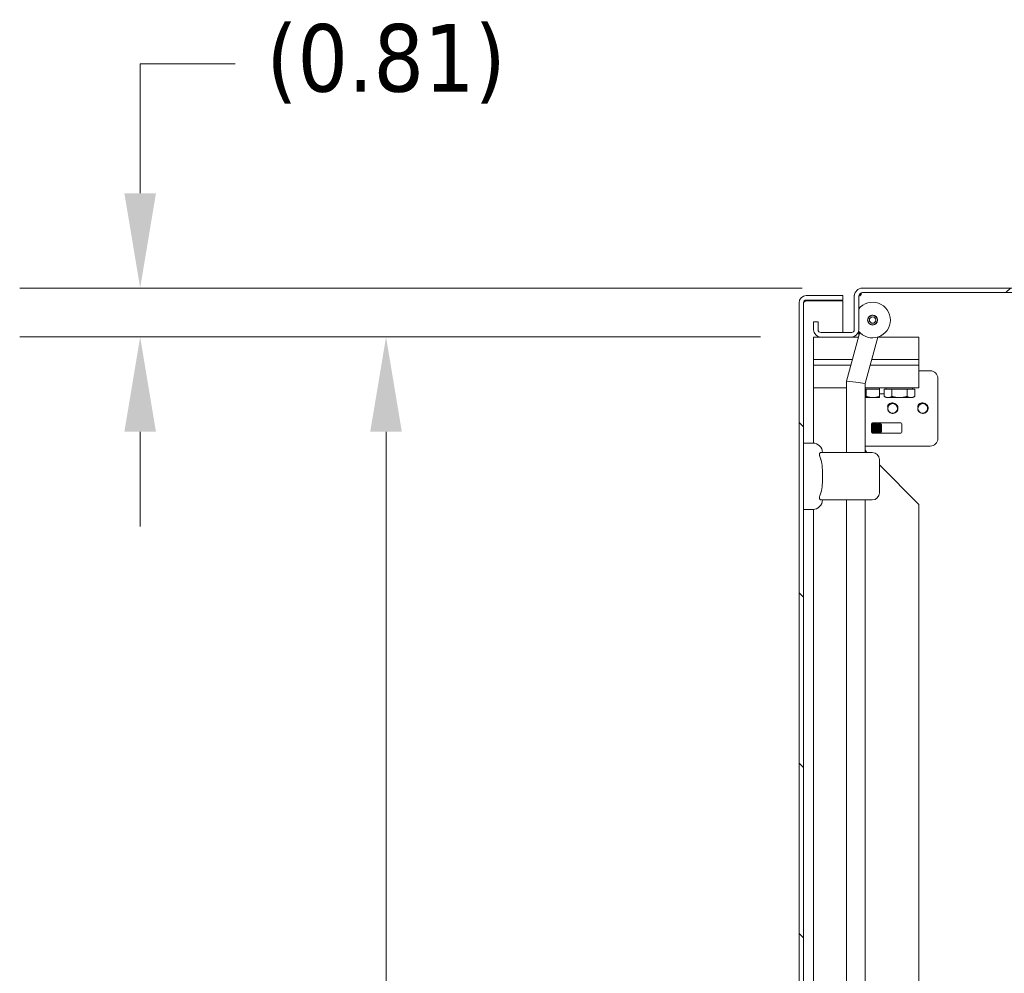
# Model space of a CAD drawing. Header units: inches. Extents: x 8 to 265, y 5 to 155.
# Tile 114 of 152: x 114 to 130, y 99 to 115. Entities that reach past the tile are written whole.
import ezdxf

# ---------------------------------------------------------------- set-up
doc = ezdxf.new("R2010")
doc.units = ezdxf.units.IN
doc.header["$LTSCALE"] = 16
doc.header["$MEASUREMENT"] = 0
for name, color, linetype, lineweight in [('Dimension (ANSI)', 7, 'Continuous', 5), ('Hatch (ANSI)', 7, 'Continuous', 5), ('Visible (ANSI)', 7, 'Continuous', 5)]:
    doc.layers.add(name, color=color, linetype=linetype, lineweight=lineweight)
doc.styles.add('TAHOMA', font='tahoma.ttf')
doc.dimstyles.new('Default (ANSI)', dxfattribs={"dimscale": 16, "dimtxt": 0.07, "dimasz": 0.098425, "dimexe": 0.125, "dimexo": 0.0625, "dimgap": 0.031496, "dimtad": 0, "dimtih": 1, "dimtoh": 1, "dimrnd": 1e-08, "dimzin": 0, "dimdsep": 46, "dimtxsty": 'TAHOMA', "dimcen": 0.09, "dimdle": 0.393701, "dimclrd": 256, "dimclre": 256, "dimclrt": 256, "dimadec": 0, "dimazin": 0, "dimtfac": 1, "dimtofl": 0, "dimtmove": 0, "dimatfit": 3, "dimfxl": 1, "dimtolj": 1, "dimtzin": 0, "dimlwd": -1, "dimlwe": -1, "dimarcsym": 0})

# ---------------------------------------------------------------- blocks, each defined once
blk = doc.blocks.new('*D22')
at = {"layer": 'Defpoints', "color": 0, "transparency": 16777216}
for p in [(127.004, 109.541), (119.787, 81.166), (127.004, 81.166)]:
    blk.add_point(p, dxfattribs=at)
at = {"layer": 'Dimension (ANSI)', "transparency": 16777216}
for p, q in [((126.004, 109.541), (117.787, 109.541)), ((119.787, 107.966), (119.787, 98.501)), ((119.787, 82.74), (119.787, 92.205)), ((126.004, 81.166), (117.787, 81.166))]:
    blk.add_line(p, q, dxfattribs=at)
for points in [[(119.524, 107.966), (120.049, 107.966), (119.787, 109.541)], [(119.524, 82.74), (120.049, 82.74), (119.787, 81.166)]]:
    blk.add_solid(points, dxfattribs=at)
at = {"layer": 'Dimension (ANSI)', "transparency": 16777216, "insert": (119.787, 95.353), "char_height": 1.12, "attachment_point": 5, "style": 'TAHOMA'}
blk.add_mtext('\\A1;\\fTahoma|b0|i0;\\H1.1200;(28.38)\\P\\fTahoma|b0|i0;\\H1.1200;OPENING\\P\\fTahoma|b0|i0;\\H1.1200;(2 PL.)', dxfattribs=at)
blk = doc.blocks.new('*D23')
at = {"layer": 'Defpoints', "color": 0, "transparency": 16777216}
for p in [(115.705, 110.353), (127.696, 110.353), (127.004, 109.541)]:
    blk.add_point(p, dxfattribs=at)
at = {"layer": 'Dimension (ANSI)', "transparency": 16777216}
for p, q in [((115.705, 111.928), (115.705, 114.076)), ((115.705, 114.076), (117.28, 114.076)), ((126.696, 110.353), (113.705, 110.353)), ((126.004, 109.541), (113.705, 109.541)), ((115.705, 107.966), (115.705, 106.391))]:
    blk.add_line(p, q, dxfattribs=at)
for points in [[(115.443, 111.928), (115.967, 111.928), (115.705, 110.353)], [(115.443, 107.966), (115.967, 107.966), (115.705, 109.541)]]:
    blk.add_solid(points, dxfattribs=at)
at = {"layer": 'Dimension (ANSI)', "transparency": 16777216, "insert": (119.787, 114.076), "char_height": 1.12, "attachment_point": 5, "style": 'TAHOMA'}
blk.add_mtext('\\A1;(0.81)', dxfattribs=at)

msp = doc.modelspace()

# ---------------------------------------------------------------- hatches: boundary and pattern name
at = {"layer": 'Hatch (ANSI)'}
h = msp.add_hatch(dxfattribs=at)
h.set_pattern_fill('ANSI31', color=256, scale=16, style=0)
edge = h.paths.add_edge_path()
edge.add_ellipse((137.4231, 110.2165), major_axis=(0.1365, 0), ratio=1, start_angle=0, end_angle=90)
edge.add_line((137.4231, 110.353), (127.6961, 110.353))
edge.add_ellipse((127.6961, 110.2165), major_axis=(0, 0.1365), ratio=1, start_angle=0, end_angle=90)
edge.add_line((127.5596, 110.2165), (127.5596, 109.6614))
edge.add_ellipse((127.5127, 109.6614), major_axis=(0.0469, 0), ratio=1, start_angle=270, end_angle=360, ccw=False)
edge.add_line((127.5127, 109.6145), (127.0044, 109.6145))
edge.add_ellipse((127.0044, 109.6614), major_axis=(0, -0.0469), ratio=1, start_angle=270, end_angle=360, ccw=False)
edge.add_line((126.9576, 109.6614), (126.9576, 109.7905))
edge.add_line((126.9576, 109.7905), (126.8836, 109.7905))
edge.add_line((126.8836, 109.7905), (126.8836, 109.6614))
edge.add_ellipse((127.0044, 109.6614), major_axis=(-0.1209, 0), ratio=1, start_angle=0, end_angle=90)
edge.add_line((127.0044, 109.5405), (127.5127, 109.5405))
edge.add_ellipse((127.5127, 109.6614), major_axis=(0, -0.1209), ratio=1, start_angle=0, end_angle=90)
edge.add_line((127.6336, 109.6614), (127.6336, 110.2165))
edge.add_ellipse((127.6961, 110.2165), major_axis=(-0.0625, 0), ratio=1, start_angle=270, end_angle=360, ccw=False)
edge.add_line((127.6961, 110.279), (137.4231, 110.279))
edge.add_ellipse((137.4231, 110.2165), major_axis=(0, 0.0625), ratio=1, start_angle=270, end_angle=360, ccw=False)
edge.add_line((137.4856, 110.2165), (137.4856, 80.4895))
edge.add_ellipse((137.4231, 80.4895), major_axis=(0.0625, 0), ratio=1, start_angle=270, end_angle=360, ccw=False)
edge.add_line((137.4231, 80.427), (127.6961, 80.427))
edge.add_ellipse((127.6961, 80.4895), major_axis=(0, -0.0625), ratio=1, start_angle=270, end_angle=360, ccw=False)
edge.add_line((127.6336, 80.4895), (127.6336, 81.0446))
edge.add_ellipse((127.5127, 81.0446), major_axis=(0.1209, 0), ratio=1, start_angle=0, end_angle=90)
edge.add_line((127.5127, 81.1655), (127.0044, 81.1655))
edge.add_ellipse((127.0044, 81.0446), major_axis=(0, 0.1209), ratio=1, start_angle=0, end_angle=90)
edge.add_line((126.8836, 81.0446), (126.8836, 80.9155))
edge.add_line((126.8836, 80.9155), (126.9576, 80.9155))
edge.add_line((126.9576, 80.9155), (126.9576, 81.0446))
edge.add_ellipse((127.0044, 81.0446), major_axis=(-0.0469, 0), ratio=1, start_angle=270, end_angle=360, ccw=False)
edge.add_line((127.0044, 81.0915), (127.5127, 81.0915))
edge.add_ellipse((127.5127, 81.0446), major_axis=(0, 0.0469), ratio=1, start_angle=270, end_angle=360, ccw=False)
edge.add_line((127.5596, 81.0446), (127.5596, 80.4895))
edge.add_ellipse((127.6961, 80.4895), major_axis=(-0.1365, 0), ratio=1, start_angle=0, end_angle=90)
edge.add_line((127.6961, 80.353), (137.4231, 80.353))
edge.add_ellipse((137.4231, 80.4895), major_axis=(0, -0.1365), ratio=1, start_angle=0, end_angle=90)
edge.add_line((137.5596, 80.4895), (137.5596, 110.2165))
h = msp.add_hatch(dxfattribs=at)
h.set_pattern_fill('ANSI31', color=256, scale=16, angle=90, style=0)
edge = h.paths.add_edge_path()
edge.add_line((127.3721, 80.552), (126.7629, 80.552))
edge.add_ellipse((126.7629, 80.5989), major_axis=(0, -0.0469), ratio=1, start_angle=270, end_angle=360, ccw=False)
edge.add_line((126.7161, 80.5989), (126.7161, 110.1071))
edge.add_ellipse((126.7629, 110.1071), major_axis=(-0.0469, 0), ratio=1, start_angle=270, end_angle=360, ccw=False)
edge.add_line((126.7629, 110.154), (127.3721, 110.154))
edge.add_line((127.3721, 110.154), (127.3721, 110.228))
edge.add_line((127.3721, 110.228), (126.7629, 110.228))
edge.add_ellipse((126.7629, 110.1071), major_axis=(0, 0.1209), ratio=1, start_angle=0, end_angle=90)
edge.add_line((126.6421, 110.1071), (126.6421, 80.5989))
edge.add_ellipse((126.7629, 80.5989), major_axis=(-0.1209, 0), ratio=1, start_angle=0, end_angle=90)
edge.add_line((126.7629, 80.478), (127.3721, 80.478))
edge.add_line((127.3721, 80.478), (127.3721, 80.552))

# ---------------------------------------------------------------- linework, layer by layer
at = {"layer": 'Visible (ANSI)'}
for p, q in [((137.4231, 110.353), (127.6961, 110.353)), ((127.3721, 110.228), (126.7629, 110.228)), ((127.3721, 110.154), (127.3721, 110.228)), ((127.5608, 110.2348), (127.5596, 110.2348)), ((127.5605, 110.2323), (127.5596, 110.2323)), ((127.5596, 110.2165), (127.5596, 110.2323)), ((127.5596, 110.2165), (127.5596, 109.6614)), ((127.6336, 109.6614), (127.6336, 110.2165)), ((127.6961, 110.279), (137.4231, 110.279)), ((126.6421, 110.1071), (126.6421, 80.5989)), ((126.7161, 80.5989), (126.7161, 110.1071)), ((126.7629, 110.154), (127.3721, 110.154)), ((126.7629, 110.143), (127.3721, 110.143)), ((127.3721, 109.6145), (127.3721, 110.143)), ((126.9576, 109.7905), (126.8836, 109.7905)), ((126.8836, 109.7905), (126.8836, 109.6614)), ((126.9576, 109.6614), (126.9576, 109.7905)), ((126.8836, 109.5405), (126.8836, 109.1655)), ((127.0044, 109.5405), (126.8836, 109.5405)), ((127.5127, 109.6145), (127.0044, 109.6145)), ((127.0044, 109.5405), (127.5127, 109.5405)), ((127.4319, 108.8088), (127.6491, 109.6193)), ((127.5198, 109.6151), (127.4976, 109.6151)), ((127.4976, 109.6151), (127.4976, 109.6145)), ((127.628, 109.5405), (127.5127, 109.5405)), ((127.5596, 109.5405), (127.5596, 109.55)), ((127.6336, 109.6372), (127.6336, 109.5612)), ((127.7419, 108.768), (127.9486, 109.5391)), ((128.2586, 109.5405), (127.9532, 109.5405)), ((128.2586, 109.5405), (128.6336, 109.5405)), ((128.6336, 109.1655), (128.6336, 109.5405)), ((126.8836, 109.1655), (127.5275, 109.1655)), ((126.8836, 109.1655), (127.5275, 109.1655)), ((126.8836, 109.1655), (126.8836, 109.0718)), ((126.8836, 109.0718), (126.8836, 108.6968)), ((127.5024, 109.0718), (126.8836, 109.0718)), ((127.5024, 109.0718), (126.8836, 109.0718)), ((128.2586, 109.0718), (127.8233, 109.0718)), ((128.2586, 109.0718), (127.8233, 109.0718)), ((127.8485, 109.1655), (128.2586, 109.1655)), ((127.8485, 109.1655), (128.2586, 109.1655)), ((128.6336, 109.1655), (128.2586, 109.1655)), ((128.2586, 109.1655), (128.6336, 109.1655)), ((128.2586, 109.0718), (128.6336, 109.0718)), ((128.6336, 109.0718), (128.2586, 109.0718)), ((128.6336, 109.0718), (128.6336, 109.1655)), ((128.6336, 108.6968), (128.6336, 109.0718)), ((128.6336, 108.9801), (128.8216, 108.9801)), ((126.8836, 107.7789), (126.8836, 108.6968)), ((126.8836, 108.6968), (127.4319, 108.6968)), ((127.5869, 108.7884), (127.4319, 108.8088)), ((127.4319, 107.6217), (127.4319, 108.8088)), ((127.5869, 108.7884), (127.7419, 108.768)), ((127.7419, 107.6217), (127.7419, 108.768)), ((127.7419, 108.6968), (128.2586, 108.6968)), ((127.9776, 108.6717), (127.9776, 108.6968)), ((128.0906, 108.6717), (128.0906, 108.6968)), ((128.6336, 108.6968), (128.2586, 108.6968)), ((128.5286, 108.6717), (128.5286, 108.6968)), ((128.9466, 108.8551), (128.9466, 107.8551)), ((127.7419, 108.6717), (127.7586, 108.6717)), ((127.7419, 108.5337), (127.8681, 108.5337)), ((127.7586, 108.6717), (127.8681, 108.6717)), ((127.7586, 108.6717), (127.7586, 108.5533)), ((127.8681, 108.6717), (127.9776, 108.6717)), ((127.8681, 108.5337), (127.9776, 108.5337)), ((127.9776, 108.6717), (127.9776, 108.5533)), ((128.0567, 108.5941), (127.9776, 108.5941)), ((128.0567, 108.6717), (128.1199, 108.6717)), ((128.0567, 108.6717), (128.0567, 108.5533)), ((128.0906, 108.5337), (128.0567, 108.5533)), ((128.0906, 108.5337), (128.1199, 108.5337)), ((128.1199, 108.6717), (128.1831, 108.6717)), ((128.1199, 108.5337), (128.3096, 108.5337)), ((128.1831, 108.6717), (128.3096, 108.6717)), ((128.1831, 108.6717), (128.1831, 108.5533)), ((128.3096, 108.6717), (128.436, 108.6717)), ((128.3096, 108.5337), (128.4992, 108.5337)), ((128.436, 108.6717), (128.4992, 108.6717)), ((128.436, 108.6717), (128.436, 108.5533)), ((128.4992, 108.6717), (128.5624, 108.6717)), ((128.4992, 108.5337), (128.5286, 108.5337)), ((128.5286, 108.5337), (128.5624, 108.5533)), ((128.5624, 108.6717), (128.5624, 108.5533)), ((127.8466, 108.1004), (127.8466, 107.9582)), ((127.853, 108.0924), (127.8466, 108.0924)), ((127.853, 108.0924), (127.8619, 108.1091)), ((127.853, 108.0924), (127.853, 107.9618)), ((127.8619, 107.9451), (127.8619, 108.1091)), ((127.8619, 108.1091), (127.867, 108.1091)), ((128.3309, 108.1161), (127.8622, 108.1161)), ((127.867, 108.1091), (127.867, 107.9451)), ((127.876, 108.0924), (127.867, 108.1091)), ((127.876, 108.0924), (127.876, 107.9618)), ((127.883, 108.0924), (127.876, 108.0924)), ((127.883, 108.0924), (127.8919, 108.1091)), ((127.883, 108.0924), (127.883, 107.9618)), ((127.8919, 107.9451), (127.8919, 108.1091)), ((127.8919, 108.1091), (127.897, 108.1091)), ((127.897, 108.1091), (127.897, 107.9451)), ((127.906, 108.0924), (127.897, 108.1091)), ((127.906, 108.0924), (127.906, 107.9618)), ((127.913, 108.0924), (127.906, 108.0924)), ((127.913, 108.0924), (127.9219, 108.1091)), ((127.913, 108.0924), (127.913, 107.9618)), ((127.9219, 107.9451), (127.9219, 108.1091)), ((127.9219, 108.1091), (127.927, 108.1091)), ((127.927, 108.1091), (127.927, 107.9451)), ((127.936, 108.0924), (127.927, 108.1091)), ((127.936, 108.0924), (127.936, 107.9618)), ((127.943, 108.0924), (127.936, 108.0924)), ((127.943, 108.0924), (127.9519, 108.1091)), ((127.943, 108.0924), (127.943, 107.9618)), ((127.9519, 107.9451), (127.9519, 108.1091)), ((127.9519, 108.1091), (127.957, 108.1091)), ((127.957, 108.1091), (127.957, 107.9451)), ((127.966, 108.0924), (127.957, 108.1091)), ((127.966, 108.0924), (127.966, 107.9618)), ((127.973, 108.0924), (127.966, 108.0924)), ((127.973, 108.0924), (127.9819, 108.1091)), ((127.973, 108.0924), (127.973, 107.9618)), ((127.9819, 107.9451), (127.9819, 108.1091)), ((127.9819, 108.1091), (127.987, 108.1091)), ((127.987, 108.1091), (127.987, 107.9451)), ((127.996, 108.0924), (127.987, 108.1091)), ((127.996, 108.0924), (127.996, 107.9618)), ((128.003, 108.0924), (127.996, 108.0924)), ((128.003, 108.0924), (128.0055, 108.0971)), ((128.003, 108.0924), (128.003, 107.9618)), ((128.0055, 108.0971), (128.0055, 107.9571)), ((128.0126, 108.09), (128.0055, 108.0971)), ((128.0126, 107.9642), (128.0126, 108.09)), ((128.3466, 107.9582), (128.3466, 108.1004)), ((127.853, 107.9618), (127.8466, 107.9618)), ((127.853, 107.9618), (127.8619, 107.9451)), ((127.8619, 107.9451), (127.867, 107.9451)), ((127.8622, 107.9426), (128.3309, 107.9426)), ((127.876, 107.9618), (127.867, 107.9451)), ((127.883, 107.9618), (127.876, 107.9618)), ((127.883, 107.9618), (127.8919, 107.9451)), ((127.8919, 107.9451), (127.897, 107.9451)), ((127.906, 107.9618), (127.897, 107.9451)), ((127.913, 107.9618), (127.906, 107.9618)), ((127.913, 107.9618), (127.9219, 107.9451)), ((127.9219, 107.9451), (127.927, 107.9451)), ((127.936, 107.9618), (127.927, 107.9451)), ((127.943, 107.9618), (127.936, 107.9618)), ((127.943, 107.9618), (127.9519, 107.9451)), ((127.9519, 107.9451), (127.957, 107.9451)), ((127.966, 107.9618), (127.957, 107.9451)), ((127.973, 107.9618), (127.966, 107.9618)), ((127.973, 107.9618), (127.9819, 107.9451)), ((127.9819, 107.9451), (127.987, 107.9451)), ((127.996, 107.9618), (127.987, 107.9451)), ((128.003, 107.9618), (127.996, 107.9618)), ((128.003, 107.9618), (128.0055, 107.9571)), ((128.0126, 107.9642), (128.0055, 107.9571)), ((126.7161, 107.7792), (126.8735, 107.7792)), ((127.7419, 107.7301), (128.8216, 107.7301)), ((127.8578, 107.6217), (127.0049, 107.6217)), ((127.7711, 107.6217), (127.7701, 107.6228)), ((127.9759, 107.5036), (127.9759, 106.9524)), ((128.6336, 106.7593), (127.9759, 107.4169)), ((127.8578, 106.8343), (127.0049, 106.8343)), ((127.4319, 97.2034), (127.4319, 106.8343)), ((127.7419, 97.2034), (127.7419, 106.8343)), ((128.6336, 106.7593), (128.6336, 83.9463)), ((126.7161, 106.6768), (126.8735, 106.6768)), ((126.8836, 95.7467), (126.8836, 106.6771))]:
    msp.add_line(p, q, dxfattribs=at)
for radius in [0.0827, 0.0787, 0.0531]:
    msp.add_circle((127.8639, 109.8219), radius, dxfattribs=at)
for centre, radius, start, end in [((127.6961, 110.2165), 0.1365, 90, 180), ((126.7629, 110.1071), 0.1209, 90, 180), ((127.6961, 110.2165), 0.0625, 90, 180), ((126.7629, 110.1071), 0.0469, 90, 180), ((127.8639, 109.8219), 0.2953, 218.12253, 141.26282), ((127.0044, 109.6614), 0.1209, 180, 270), ((127.0044, 109.6614), 0.0469, 180, 270), ((127.5127, 109.6614), 0.0469, 270, 0), ((127.5127, 109.6614), 0.1209, 270, 0), ((128.8216, 108.8551), 0.125, 0, 90), ((128.1966, 108.3551), 0.093, 133.41167, 160.01597), ((128.1966, 108.3551), 0.0795, 104.53166, 258.34834), ((128.6966, 108.3551), 0.093, 133.41167, 160.01597), ((128.6966, 108.3551), 0.0795, 104.53166, 258.34834), ((127.8622, 108.1004), 0.0156, 90, 180), ((128.3309, 108.1004), 0.0156, 0, 90), ((127.8622, 107.9582), 0.0156, 180, 270), ((128.3309, 107.9582), 0.0156, 270, 0), ((126.8735, 107.6217), 0.1575, 0, 90), ((128.8216, 107.8551), 0.125, 270, 0), ((127.8578, 107.5036), 0.1181, 0, 90), ((127.8578, 106.9524), 0.1181, 270, 0), ((126.8735, 106.8343), 0.1575, 270, 0)]:
    msp.add_arc(centre, radius, start, end, dxfattribs=at)
for points in [[(127.5596, 110.2323), (127.5596, 110.2331), (127.5596, 110.234), (127.5596, 110.2348)], [(126.7629, 110.143), (126.7504, 110.1406), (126.7379, 110.1382), (126.726, 110.1358)], [(127.5596, 109.6614), (127.5596, 109.6614), (127.5596, 109.6615), (127.5596, 109.6615)], [(127.742, 107.6635), (127.7507, 107.6499), (127.7603, 107.6363), (127.7701, 107.6228)], [(127.7701, 107.6228), (127.7606, 107.6288), (127.7512, 107.6348), (127.742, 107.6409)]]:
    msp.add_open_spline(points, degree=3, dxfattribs=at)
for points, knots in [([(127.6782, 110.2764), (127.6775, 110.2543), (127.6681, 110.2332), (127.6569, 110.2232), (127.6467, 110.2141), (127.6375, 110.2145), (127.6348, 110.2241), (127.6346, 110.2248), (127.6345, 110.2256), (127.6343, 110.2263)], [0.0416305, 0.0416305, 0.0416305, 0.0416305, 1.1038313, 1.1038313, 1.1038313, 2.0699328, 2.0699328, 2.0699328, 2.1393971, 2.1393971, 2.1393971, 2.1393971]), ([(127.6349, 110.2295), (127.6381, 110.2311), (127.6411, 110.2327), (127.644, 110.2345), (127.6614, 110.2452), (127.6729, 110.26), (127.6746, 110.2752)], [-0.91367424, -0.91367424, -0.91367424, -0.91367424, -0.79233471, -0.79233471, -0.79233471, -0.06076328, -0.06076328, -0.06076328, -0.06076328]), ([(126.7161, 110.1071), (126.7161, 110.1173), (126.7318, 110.1275), (126.7522, 110.1377), (126.7557, 110.1395), (126.7593, 110.1412), (126.7629, 110.143)], [0, 0, 0, 0, 1.3404708, 1.3404708, 1.3404708, 1.5707963, 1.5707963, 1.5707963, 1.5707963]), ([(127.9412, 109.8012), (127.9385, 109.7913), (127.9337, 109.7814), (127.9207, 109.7646), (127.9125, 109.7576), (127.8953, 109.7477), (127.8852, 109.7441), (127.8641, 109.7412), (127.8531, 109.742), (127.8333, 109.7473), (127.8234, 109.7521), (127.8065, 109.7652), (127.7995, 109.7734), (127.7896, 109.7905), (127.786, 109.8007), (127.7832, 109.8217), (127.7839, 109.8327), (127.7893, 109.8526), (127.7941, 109.8625), (127.8071, 109.8793), (127.8153, 109.8863), (127.8324, 109.8962), (127.8426, 109.8998), (127.8637, 109.9026), (127.8747, 109.9019), (127.8945, 109.8966), (127.9044, 109.8917), (127.9212, 109.8787), (127.9282, 109.8705), (127.9381, 109.8534), (127.9417, 109.8432), (127.9446, 109.8221), (127.9438, 109.8112), (127.9412, 109.8012)], [0, 0, 0, 0, 0.0783513, 0.0783513, 0.1567027, 0.1567027, 0.2348069, 0.2348069, 0.3129111, 0.3129111, 0.3910154, 0.3910154, 0.4691196, 0.4691196, 0.5474709, 0.5474709, 0.6258223, 0.6258223, 0.7041736, 0.7041736, 0.782525, 0.782525, 0.8606292, 0.8606292, 0.9387334, 0.9387334, 1.0168377, 1.0168377, 1.0949419, 1.0949419, 1.1732932, 1.1732932, 1.2516446, 1.2516446, 1.2516446, 1.2516446]), ([(128.1766, 108.432), (128.1666, 108.4294), (128.1572, 108.4249), (128.1408, 108.4126), (128.1339, 108.4051), (128.1234, 108.388), (128.1198, 108.3786), (128.1163, 108.359), (128.1163, 108.3491), (128.1201, 108.3297), (128.1237, 108.3205), (128.1341, 108.3037), (128.1409, 108.2964), (128.1566, 108.2845), (128.1655, 108.28), (128.1846, 108.2745), (128.1946, 108.2735), (128.2145, 108.2752), (128.2243, 108.2778), (128.2424, 108.2866), (128.2506, 108.2926), (128.2645, 108.3074), (128.27, 108.3161), (128.2777, 108.3351), (128.2798, 108.3452), (128.2802, 108.3659), (128.2785, 108.3763), (128.2713, 108.3959), (128.2659, 108.405), (128.252, 108.421), (128.2436, 108.4276), (128.2247, 108.4376), (128.2143, 108.4408), (128.1928, 108.4434), (128.1818, 108.4427), (128.1605, 108.4374), (128.1504, 108.4327), (128.1339, 108.4212), (128.1273, 108.4149), (128.1166, 108.4014), (128.1124, 108.3943), (128.1092, 108.3868)], [0, 0, 0, 0, 0.0790333, 0.0790333, 0.1563697, 0.1563697, 0.2324675, 0.2324675, 0.3078799, 0.3078799, 0.3830661, 0.3830661, 0.4583459, 0.4583459, 0.533927, 0.533927, 0.6099446, 0.6099446, 0.686492, 0.686492, 0.7636415, 0.7636415, 0.8414558, 0.8414558, 0.9199962, 0.9199962, 0.999326, 0.999326, 1.0795143, 1.0795143, 1.1606372, 1.1606372, 1.2427799, 1.2427799, 1.3260383, 1.3260383, 1.4105203, 1.4105203, 1.4794419, 1.4794419, 1.5418114, 1.5418114, 1.5418114, 1.5418114]), ([(128.1326, 108.4226), (128.1418, 108.4308), (128.1525, 108.4371), (128.1755, 108.4452), (128.1877, 108.4469), (128.2119, 108.4454), (128.2236, 108.4423), (128.2451, 108.4317), (128.2547, 108.4244), (128.2703, 108.4064), (128.2763, 108.3961), (128.2837, 108.3737), (128.2851, 108.3619), (128.2833, 108.3386), (128.2801, 108.3273), (128.2695, 108.3066), (128.2622, 108.2975), (128.2446, 108.2827), (128.2344, 108.2771), (128.2125, 108.2704), (128.2011, 108.2692), (128.1785, 108.2715), (128.1675, 108.2748), (128.1477, 108.2856), (128.139, 108.2929), (128.125, 108.3105), (128.1198, 108.3206), (128.1138, 108.342), (128.113, 108.3531), (128.1157, 108.3749), (128.1192, 108.3854), (128.1301, 108.4044), (128.1373, 108.4127), (128.1546, 108.4259), (128.1644, 108.4307), (128.1853, 108.4362), (128.1962, 108.4369), (128.2175, 108.4339), (128.2278, 108.4303), (128.2462, 108.4194), (128.2542, 108.4121), (128.267, 108.395), (128.2716, 108.3853), (128.2767, 108.3646), (128.2772, 108.3539), (128.274, 108.3329), (128.2703, 108.3228), (128.2592, 108.3047), (128.252, 108.2969), (128.2348, 108.2845), (128.2251, 108.28), (128.2092, 108.2763), (128.2035, 108.2756), (128.192, 108.2755), (128.1862, 108.276), (128.1805, 108.2772)], [0, 0, 0, 0, 0.0936415, 0.0936415, 0.186413, 0.186413, 0.2783504, 0.2783504, 0.3694897, 0.3694897, 0.4598676, 0.4598676, 0.5495213, 0.5495213, 0.6384888, 0.6384888, 0.726809, 0.726809, 0.8145222, 0.8145222, 0.9016698, 0.9016698, 0.9882949, 0.9882949, 1.0744424, 1.0744424, 1.1601595, 1.1601595, 1.2444752, 1.2444752, 1.3283027, 1.3283027, 1.4116765, 1.4116765, 1.4946313, 1.4946313, 1.5772025, 1.5772025, 1.6594262, 1.6594262, 1.7413406, 1.7413406, 1.8229867, 1.8229867, 1.9044115, 1.9044115, 1.985672, 1.985672, 2.0668355, 2.0668355, 2.1479688, 2.1479688, 2.191699, 2.191699, 2.2361924, 2.2361924, 2.2361924, 2.2361924]), ([(128.1805, 108.2772), (128.2082, 108.2717), (128.2389, 108.282), (128.2572, 108.3037), (128.2773, 108.3274), (128.2815, 108.3634), (128.2674, 108.3912), (128.2532, 108.4189), (128.2216, 108.4367), (128.1906, 108.4343), (128.1859, 108.434), (128.1812, 108.4332), (128.1766, 108.432)], [-23.7653048, -23.7653048, -23.7653048, -23.7653048, -22.6940481, -22.6940481, -22.6940481, -21.5194186, -21.5194186, -21.5194186, -20.3447892, -20.3447892, -20.3447892, -20.1667269, -20.1667269, -20.1667269, -20.1667269]), ([(128.6766, 108.432), (128.6666, 108.4294), (128.6572, 108.4249), (128.6408, 108.4126), (128.6339, 108.4051), (128.6234, 108.388), (128.6198, 108.3786), (128.6163, 108.359), (128.6163, 108.3491), (128.6201, 108.3297), (128.6237, 108.3205), (128.6341, 108.3037), (128.6409, 108.2964), (128.6566, 108.2845), (128.6655, 108.28), (128.6846, 108.2745), (128.6946, 108.2735), (128.7145, 108.2752), (128.7243, 108.2778), (128.7424, 108.2866), (128.7506, 108.2926), (128.7645, 108.3074), (128.77, 108.3161), (128.7777, 108.3351), (128.7798, 108.3452), (128.7802, 108.3659), (128.7785, 108.3763), (128.7713, 108.3959), (128.7659, 108.405), (128.752, 108.421), (128.7436, 108.4276), (128.7247, 108.4376), (128.7143, 108.4408), (128.6928, 108.4434), (128.6818, 108.4427), (128.6605, 108.4374), (128.6504, 108.4327), (128.6339, 108.4212), (128.6273, 108.4149), (128.6166, 108.4014), (128.6124, 108.3943), (128.6092, 108.3868)], [0, 0, 0, 0, 0.0790333, 0.0790333, 0.1563697, 0.1563697, 0.2324675, 0.2324675, 0.3078799, 0.3078799, 0.3830661, 0.3830661, 0.4583459, 0.4583459, 0.533927, 0.533927, 0.6099446, 0.6099446, 0.686492, 0.686492, 0.7636415, 0.7636415, 0.8414558, 0.8414558, 0.9199962, 0.9199962, 0.999326, 0.999326, 1.0795143, 1.0795143, 1.1606372, 1.1606372, 1.2427799, 1.2427799, 1.3260383, 1.3260383, 1.4105203, 1.4105203, 1.4794419, 1.4794419, 1.5418114, 1.5418114, 1.5418114, 1.5418114]), ([(128.6326, 108.4226), (128.6418, 108.4308), (128.6525, 108.4371), (128.6755, 108.4452), (128.6877, 108.4469), (128.7119, 108.4454), (128.7236, 108.4423), (128.7451, 108.4317), (128.7547, 108.4244), (128.7703, 108.4064), (128.7763, 108.3961), (128.7837, 108.3737), (128.7851, 108.3619), (128.7833, 108.3386), (128.7801, 108.3273), (128.7695, 108.3066), (128.7622, 108.2975), (128.7446, 108.2827), (128.7344, 108.2771), (128.7125, 108.2704), (128.7011, 108.2692), (128.6785, 108.2715), (128.6675, 108.2748), (128.6477, 108.2856), (128.639, 108.2929), (128.625, 108.3105), (128.6198, 108.3206), (128.6138, 108.342), (128.613, 108.3531), (128.6157, 108.3749), (128.6192, 108.3854), (128.6301, 108.4044), (128.6373, 108.4127), (128.6546, 108.4259), (128.6644, 108.4307), (128.6853, 108.4362), (128.6962, 108.4369), (128.7175, 108.4339), (128.7278, 108.4303), (128.7462, 108.4194), (128.7542, 108.4121), (128.767, 108.395), (128.7716, 108.3853), (128.7767, 108.3646), (128.7772, 108.3539), (128.774, 108.3329), (128.7703, 108.3228), (128.7592, 108.3047), (128.752, 108.2969), (128.7348, 108.2845), (128.7251, 108.28), (128.7092, 108.2763), (128.7035, 108.2756), (128.692, 108.2755), (128.6862, 108.276), (128.6805, 108.2772)], [0, 0, 0, 0, 0.0936415, 0.0936415, 0.186413, 0.186413, 0.2783504, 0.2783504, 0.3694897, 0.3694897, 0.4598676, 0.4598676, 0.5495213, 0.5495213, 0.6384888, 0.6384888, 0.726809, 0.726809, 0.8145222, 0.8145222, 0.9016698, 0.9016698, 0.9882949, 0.9882949, 1.0744424, 1.0744424, 1.1601595, 1.1601595, 1.2444752, 1.2444752, 1.3283027, 1.3283027, 1.4116765, 1.4116765, 1.4946313, 1.4946313, 1.5772025, 1.5772025, 1.6594262, 1.6594262, 1.7413406, 1.7413406, 1.8229867, 1.8229867, 1.9044115, 1.9044115, 1.985672, 1.985672, 2.0668355, 2.0668355, 2.1479688, 2.1479688, 2.191699, 2.191699, 2.2361924, 2.2361924, 2.2361924, 2.2361924]), ([(128.6805, 108.2772), (128.7082, 108.2717), (128.7389, 108.282), (128.7572, 108.3037), (128.7773, 108.3274), (128.7815, 108.3634), (128.7674, 108.3912), (128.7532, 108.4189), (128.7216, 108.4367), (128.6906, 108.4343), (128.6859, 108.434), (128.6812, 108.4332), (128.6766, 108.432)], [-23.7653048, -23.7653048, -23.7653048, -23.7653048, -22.6940481, -22.6940481, -22.6940481, -21.5194186, -21.5194186, -21.5194186, -20.3447892, -20.3447892, -20.3447892, -20.1667269, -20.1667269, -20.1667269, -20.1667269]), ([(127.0049, 107.6217), (127.0009, 107.6217), (126.9968, 107.6203), (126.9895, 107.6144), (126.9863, 107.6097), (126.9833, 107.6003), (126.9826, 107.5969), (126.9821, 107.5912), (126.982, 107.5892), (126.982, 107.5871), (126.982, 107.5838), (126.9823, 107.5803), (126.9833, 107.5712), (126.9845, 107.5654), (126.9892, 107.5466), (126.9939, 107.533), (127.0009, 107.5141), (127.0029, 107.5088), (127.0049, 107.5036)], [1.80147316, 1.80147316, 1.80147316, 1.80147316, 1.88751364, 1.88751364, 1.97916091, 1.97916091, 2.02311438, 2.02311438, 2.04553613, 2.04553613, 2.04553613, 2.08110601, 2.08110601, 2.13460656, 2.13460656, 2.24734123, 2.24734123, 2.28984905, 2.28984905, 2.28984905, 2.28984905]), ([(127.0049, 107.5036), (127.0205, 107.4626), (127.0267, 107.4158), (127.0316, 107.3205), (127.031, 107.2721), (127.031, 107.228)], [1.54507628, 1.54507628, 1.54507628, 1.54507628, 1.87931876, 1.87931876, 2.21523989, 2.21523989, 2.21523989, 2.21523989]), ([(127.031, 107.228), (127.031, 107.1839), (127.0316, 107.1355), (127.0267, 107.0402), (127.0205, 106.9934), (127.0049, 106.9524)], [-2.21523989, -2.21523989, -2.21523989, -2.21523989, -1.87931876, -1.87931876, -1.54507628, -1.54507628, -1.54507628, -1.54507628]), ([(127.0049, 106.9524), (127.0009, 106.9418), (126.9968, 106.9312), (126.9895, 106.9099), (126.9863, 106.8991), (126.9833, 106.8843), (126.9826, 106.8797), (126.9821, 106.8731), (126.982, 106.871), (126.982, 106.8689), (126.982, 106.8656), (126.9823, 106.8625), (126.9833, 106.8553), (126.9845, 106.8515), (126.9892, 106.8415), (126.9939, 106.8372), (127.0009, 106.8346), (127.0029, 106.8343), (127.0049, 106.8343)], [1.80147316, 1.80147316, 1.80147316, 1.80147316, 1.88751364, 1.88751364, 1.97916091, 1.97916091, 2.02311438, 2.02311438, 2.04553613, 2.04553613, 2.04553613, 2.08110601, 2.08110601, 2.13460656, 2.13460656, 2.24734123, 2.24734123, 2.28984905, 2.28984905, 2.28984905, 2.28984905])]:
    msp.add_open_spline(points, degree=3, knots=knots, dxfattribs=at)
for points, weights in [([(127.7419, 108.5481), (127.7501, 108.5505), (127.7586, 108.5533)], [1.00911771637, 1.00529854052, 1]), ([(127.7586, 108.5533), (127.8172, 108.5337), (127.8681, 108.5337)], [1, 1.0379548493, 1]), ([(127.8681, 108.5337), (127.9189, 108.5337), (127.9776, 108.5533)], [1, 1.0379548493, 1]), ([(127.9776, 108.5533), (127.9776, 108.5337), (127.9776, 108.5337)], [1, 1.0379548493, 1]), ([(128.0567, 108.5533), (128.0906, 108.5337), (128.1199, 108.5337)], [1, 1.0379548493, 1]), ([(128.1199, 108.5337), (128.1492, 108.5337), (128.1831, 108.5533)], [1, 1.0379548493, 1]), ([(128.1831, 108.5533), (128.2509, 108.5337), (128.3096, 108.5337)], [1, 1.0379548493, 1]), ([(128.3096, 108.5337), (128.3682, 108.5337), (128.436, 108.5533)], [1, 1.0379548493, 1]), ([(128.436, 108.5533), (128.4699, 108.5337), (128.4992, 108.5337)], [1, 1.0379548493, 1]), ([(128.4992, 108.5337), (128.5286, 108.5337), (128.5624, 108.5533)], [1, 1.0379548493, 1])]:
    msp.add_rational_spline(points, weights, degree=2, dxfattribs=at)

# ---------------------------------------------------------------- dimensions: what is measured, and where the dimension line sits
at = {"layer": 'Dimension (ANSI)'}
for base, p1, p2, text, picture, middle in [((115.705, 110.353), (127.0044, 109.5405), (127.6961, 110.353), '(<>)', '*D23', (119.7868, 114.0757)), ((119.7868174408, 81.1655027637), (127.0044324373, 109.5405027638), (127.0044324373, 81.1655027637), '\\fTahoma|b0|i0;\\H1.1200;(<>)\\P\\fTahoma|b0|i0;\\H1.1200;OPENING\\P\\fTahoma|b0|i0;\\H1.1200;(2 PL.)', '*D22', (119.7868174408, 95.3530027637))]:
    dim = msp.add_linear_dim(base=base, p1=p1, p2=p2, angle=270, text=text, dimstyle='Default (ANSI)', override={"dimgap": 0.031496, "dimdec": 2, "dimtol": 0, "dimlim": 0, "dimtp": 0, "dimtm": 0, "dimtdec": 2, "dimatfit": 1}, dxfattribs=at)
    dim.commit()
    dim.dimension.update_dxf_attribs({"geometry": picture, "text_midpoint": middle, "dimtype": 160})

doc.saveas('drawing.dxf')
